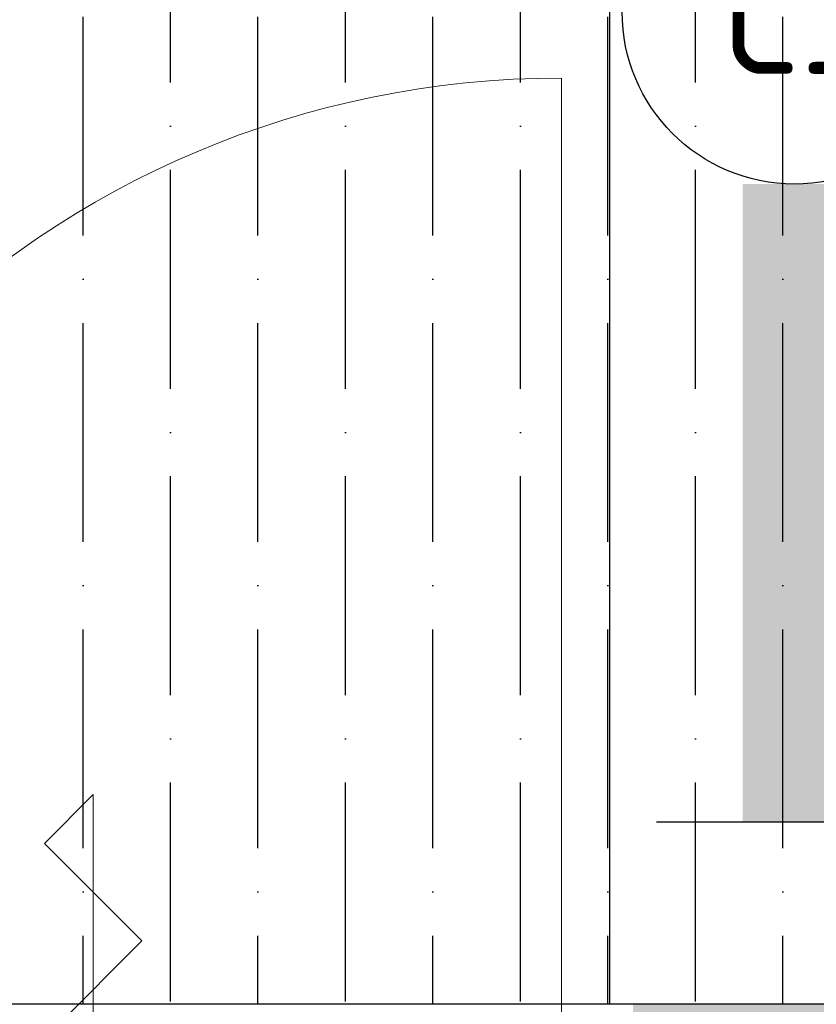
# Model space of a CAD drawing. Header units: millimetres. Extents: x 3625 to 132892, y -52547 to 67182.
# Tile 213 of 256: x 64661 to 65239, y 34224 to 34939. Entities that reach past the tile are written whole.
import ezdxf
from ezdxf.enums import TextEntityAlignment as Align

# ---------------------------------------------------------------- set-up
doc = ezdxf.new("R2010")
doc.units = ezdxf.units.MM
for name, color, linetype, lineweight in [('A-DETL-GENF', 3, 'Continuous', 18), ('A-DOOR', 1, 'Continuous', 25), ('A-GENM', 6, 'Continuous', 18), ('A-WALL-PATT', 2, 'Continuous', 50)]:
    doc.layers.add(name, color=color, linetype=linetype, lineweight=lineweight)
doc.layers.add('ATN Houtenlatten pl', color=20, linetype='Continuous')
doc.layers.add('EL6311--', color=3, linetype='Continuous')
doc.styles.add('STABICAD-018', font='ISO8.SHX', dxfattribs={"height": 90})

# ---------------------------------------------------------------- blocks, each defined once
blk = doc.blocks.new('32_KA_hout_67-114-enkele_deur_met dorpel - H630d-5655969-Plotview plafond begane grond - 1 op 100')
at = {"layer": 'A-DETL-GENF'}
for p, q in [((0, 212.13), (-35.36, 176.78)), ((0, -212.13), (0, 212.13)), ((-35.36, 176.78), (35.36, 106.07)), ((35.36, 106.07), (-35.36, 35.36))]:
    blk.add_line(p, q, dxfattribs=at)
at = {"layer": 'A-GENM'}
blk.add_line((339.89, 52), (339.89, 732), dxfattribs=at)
blk.add_arc((339.89, 52), 680, 90, 180, dxfattribs=at)
blk = doc.blocks.new('*U604')
at = {"color": 0, "linetype": 'ByBlock'}
blk.add_line((11.76, 2), (11.76, -2), dxfattribs=at)
at = {"color": 0, "linetype": 'Continuous'}
blk.add_circle((0, 0), 2.5, dxfattribs=at)
at = {"color": 0, "linetype": 'ByBlock'}
blk.add_solid([(2.5, 0.75), (11.76, 0.75), (2.5, -0.75), (11.76, -0.75)], dxfattribs=at)
at = {"color": 0, "linetype": 'Continuous', "style": 'STABICAD-018'}
for tag, p in [('PANEL', (0, 8)), ('CIRCUIT', (0, 5)), ('SUBCIRCUIT', (4.5, 5)), ('LIGHTFIXTURECODE', (0, 0)), ('SWITCHCODE', (4.5, -3))]:
    blk.add_attdef(tag, text='', height=1.8, dxfattribs=at).set_placement(p, align=Align.MIDDLE)

msp = doc.modelspace()

# ---------------------------------------------------------------- hatches: boundary and pattern name
at = {"layer": 'A-WALL-PATT', "lineweight": 5}
h = msp.add_hatch(color=256, dxfattribs=at)
h.paths.add_polyline_path([(62221.91, 34214.45), (62221.91, 34224.45), (62028.91, 34224.45), (62028.91, 34214.45), (62087.93, 34214.45)], flags=0)
h.paths.add_polyline_path([(66338.91, 34214.45), (66348.91, 34214.45), (66348.91, 34224.45), (66155.91, 34224.45), (66155.91, 34214.45)], flags=0)
h.paths.add_polyline_path([(65371.91, 34214.45), (65371.91, 34224.45), (65105.91, 34224.45), (65105.91, 34214.45), (65180.62, 34214.45)], flags=0)
h.paths.add_polyline_path([(63005.91, 34214.45), (63271.91, 34214.45), (63271.91, 34224.45), (63005.91, 34224.45)], flags=0)
h.paths.add_polyline_path([(64321.91, 34214.45), (64321.91, 34224.45), (64055.91, 34224.45), (64055.91, 34214.45), (64252.81, 34214.45)], flags=0)
at = {"layer": 'ATN Houtenlatten pl'}
h = msp.add_hatch(dxfattribs=at)
h.set_pattern_fill('ANSI36', color=253, scale=20, angle=45)
h.paths.add_polyline_path([(64188.91, 35628.2), (67740.58, 35628.2), (67740.58, 32505.7), (66348.91, 32505.7), (66348.91, 34224.45), (64188.91, 34224.45)])

# ---------------------------------------------------------------- linework, layer by layer
msp.add_lwpolyline([(64188.91, 35628.2), (67740.58, 35628.2), (67740.58, 32505.7), (66348.91, 32505.7), (66348.91, 34224.45), (64188.91, 34224.45)], close=True, dxfattribs=at)
msp.add_lwpolyline([(65088.91, 34224.45), (65088.91, 35628.2)], dxfattribs=at)

# ---------------------------------------------------------------- block references
at = {"layer": 'A-DOOR'}
msp.add_blockref('32_KA_hout_67-114-enkele_deur_met dorpel - H630d-5655969-Plotview plafond begane grond - 1 op 100', (64713.91, 34164.45), dxfattribs=at)
at = {"layer": 'EL6311--', "linetype": 'Continuous'}
ref = msp.add_blockref('*U604', (65222.94, 34944.6, -3000), dxfattribs=dict(at, xscale=50, yscale=50, rotation=270))
ref.add_attrib('LIGHTFIXTURECODE', 'CJ', dxfattribs={"layer": '0', "color": 2, "linetype": 'ByBlock', "height": 90, "style": 'STABICAD-018'}).set_placement((65222.94, 34944.6, -3000), align=Align.MIDDLE)

doc.saveas('drawing.dxf')
